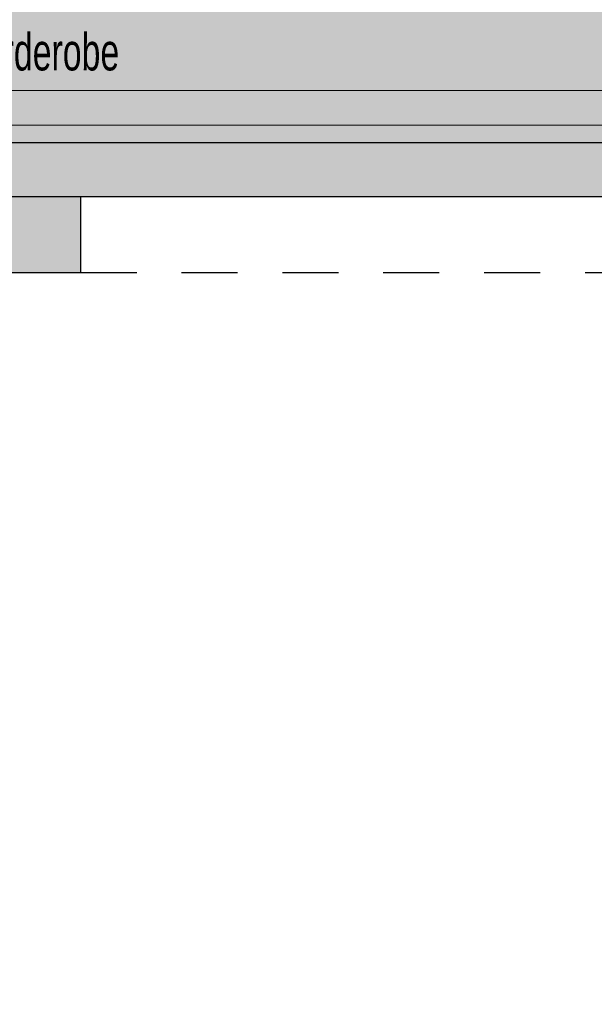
# Model space of a CAD drawing. Header units: metres. Extents: x -5 to 164, y -5 to 104.
# Tile 12 of 25: x 59.8 to 62.36, y 68.88 to 73.27. Entities that reach past the tile are written whole.
import ezdxf

# ---------------------------------------------------------------- set-up
doc = ezdxf.new("R2010")
doc.units = ezdxf.units.M
doc.linetypes.add('AUSGEZOGEN', pattern=[0])
doc.linetypes.add('LINIE_2', pattern=[0.45, 0.25, -0.2])
for name, color, linetype, lineweight in [('XR$1$003WN012_MAUERWERK', 1, 'Continuous', 13), ('XR$1$003WN111_ALLGEMEIN', 7, 'Continuous', 13), ('XR$1$004TT111_ALLGEMEIN', 7, 'Continuous', 13), ('XR$1$005BMENT_ENTWURF', 8, 'Continuous', 13), ('XR$2$STANDARD', 7, 'Continuous', 25)]:
    doc.layers.add(name, color=color, linetype=linetype, lineweight=lineweight)

msp = doc.modelspace()

# ---------------------------------------------------------------- hatches: boundary and pattern name
at = {"layer": 'XR$1$004TT111_ALLGEMEIN', "linetype": 'AUSGEZOGEN', "lineweight": 25}
msp.add_hatch(color=0, dxfattribs=at).paths.add_polyline_path([(64.8533, 72.7263), (64.8533, 66.3363), (64.6583, 66.3363), (64.6583, 72.4863), (57.3333, 72.4863), (57.3333, 72.6163), (58.3958, 72.6163), (58.3958, 72.7263)], flags=16)
h = msp.add_hatch(color=0, dxfattribs=at)
h.paths.add_polyline_path([(57.5733, 72.4863), (57.5733, 72.1463), (57.4233, 72.1463), (57.4233, 72.4863)], flags=16)
h.paths.add_polyline_path([(60.0683, 72.4863), (60.0683, 72.1463), (59.6483, 72.1463), (59.6483, 72.4863)], flags=16)
at = {"layer": 'XR$2$STANDARD', "linetype": 'AUSGEZOGEN', "lineweight": 140, "true_color": 0xc4ffc4}
h = msp.add_hatch(color=254, dxfattribs=at)
h.paths.add_polyline_path([(55.2175, 77.8813), (55.2175, 75.5988), (61.4201, 75.5988), (61.4201, 74.9188), (52.4279, 74.9188), (52.4279, 77.8811), (49.9233, 77.8813), (49.9733, 72.7263), (89.9783, 72.7263), (89.9783, 75.6813), (64.4583, 75.6813), (64.4583, 76.1313), (64.7183, 76.1313), (64.7183, 77.8813)])
h.paths.add_polyline_path([(50.9009, 76.109), (50.9009, 77.109), (52.3009, 77.109), (52.3009, 76.109)], flags=16)

# ---------------------------------------------------------------- linework, layer by layer
at = {"layer": 'XR$1$003WN012_MAUERWERK', "color": 204, "linetype": 'AUSGEZOGEN', "lineweight": 13, "true_color": 0x821eb4}
msp.add_lwpolyline([(59.4922, 72.9585), (63.5791, 72.9585), (63.5791, 72.8043), (59.4922, 72.8043), (59.4922, 72.9585)], close=True, dxfattribs=at)
at = {"layer": 'XR$1$003WN111_ALLGEMEIN', "color": 2, "linetype": 'AUSGEZOGEN', "lineweight": 25}
for p, q in [((58.3958, 72.7263), (66.6108, 72.7263)), ((57.3333, 72.4863), (64.6583, 72.4863)), ((60.0683, 72.1463), (60.0683, 72.4863)), ((59.6483, 72.1463), (60.0683, 72.1463))]:
    msp.add_line(p, q, dxfattribs=at)
at = {"layer": 'XR$1$005BMENT_ENTWURF', "color": 254, "linetype": 'LINIE_2', "lineweight": 25, "true_color": 0xf0f0b4}
msp.add_line((60.0683, 72.1463), (64.6583, 72.1463), dxfattribs=at)

# ---------------------------------------------------------------- texts
at = {"layer": 'XR$1$003WN012_MAUERWERK', "color": 204, "linetype": 'AUSGEZOGEN', "lineweight": 13, "true_color": 0x821eb4, "insert": (59.5185, 73.0458), "char_height": 0.166, "width": 0.992509, "attachment_point": 7}
msp.add_mtext('\\W0.68;Garderobe', dxfattribs=at)

doc.saveas('drawing.dxf')
